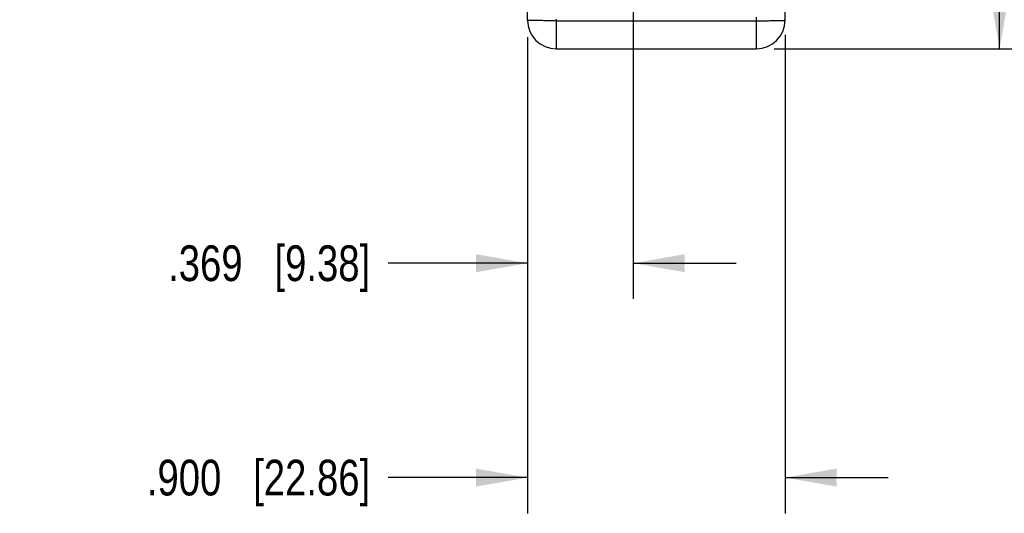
# Model space of a CAD drawing. Header units: inches. Extents: x 0 to 22, y 0 to 25.8.
# Tile 35 of 80: x 12.9 to 16.3, y 4.3 to 6. Entities that reach past the tile are written whole.
import ezdxf

# ---------------------------------------------------------------- set-up
doc = ezdxf.new("R2010")
doc.units = ezdxf.units.IN
doc.header["$LTSCALE"] = 1.21
doc.header["$MEASUREMENT"] = 0
doc.layers.get('0').update_dxf_attribs({"linetype": 'CONTINUOUS'})
doc.layers.add('DIMENSIONS', color=7, linetype='CONTINUOUS')
doc.styles.get("Standard").update_dxf_attribs({"font": 'txt', "width": 0.8})
doc.dimstyles.new('DIMSTYLE_1', dxfattribs={"dimtxt": 0.125, "dimasz": 0.18, "dimexe": 0.18, "dimexo": 0.0625, "dimgap": 0.09, "dimtad": 0, "dimtih": 1, "dimtoh": 1, "dimdec": 3, "dimzin": 4, "dimdsep": 46, "dimtxsty": 'STANDARD', "dimblk": '_FILLED', "dimblk1": '_FILLED', "dimblk2": '_FILLED', "dimcen": 0.09, "dimadec": 0, "dimazin": 0, "dimtp": 0.01, "dimtm": 0.01, "dimtfac": 1, "dimtdec": 3, "dimtofl": 0, "dimtmove": 0, "dimatfit": 3, "dimldrblk": '_FILLED', "dimfxl": 1, "dimtolj": 1, "dimtzin": 4, "dimarcsym": 0})

# ---------------------------------------------------------------- blocks, each defined once
blk = doc.blocks.new('_FILLED')
at = {"color": 0, "linetype": 'BYBLOCK'}
blk.add_solid([(0, 0), (-1, 0.174), (-1, -0.174)], dxfattribs=at)
blk = doc.blocks.new('*D0')
at = {"layer": 'DIMENSIONS', "color": 2, "linetype": 'CONTINUOUS'}
for p, q in [((15.0503, 7.2183), (15.0503, 5.0114)), ((14.6809, 5.9277), (14.6809, 5.0114)), ((14.6809, 5.1364), (14.1934, 5.1364)), ((15.0503, 5.1364), (15.4103, 5.1364))]:
    blk.add_line(p, q, dxfattribs=at)
at = {"layer": 'DIMENSIONS', "color": 2, "linetype": 'CONTINUOUS', "xscale": 0.18, "yscale": 0.18, "zscale": 0.18}
blk.add_blockref('_FILLED', (14.6809, 5.1364), dxfattribs=at)
at = {"layer": 'DIMENSIONS', "color": 2, "linetype": 'CONTINUOUS', "xscale": 0.18, "yscale": 0.18, "zscale": 0.18, "rotation": 180}
blk.add_blockref('_FILLED', (15.0503, 5.1364), dxfattribs=at)
at = {"layer": 'DIMENSIONS', "color": 2, "linetype": 'CONTINUOUS', "insert": (14.1309, 5.1989), "char_height": 0.125, "width": 1.125, "attachment_point": 3, "line_spacing_factor": 0.9}
blk.add_mtext('.369{\\Ftxt.shx;\\W1.000000;\\H0.125000; }[9.38]', dxfattribs=at)
blk = doc.blocks.new('*D1')
at = {"layer": 'DIMENSIONS', "color": 2, "linetype": 'CONTINUOUS'}
for p, q in [((14.6809, 5.9277), (14.6809, 4.2614)), ((15.5809, 5.9354), (15.5809, 4.2614)), ((14.6809, 4.3864), (14.1934, 4.3864)), ((15.5809, 4.3864), (15.9409, 4.3864))]:
    blk.add_line(p, q, dxfattribs=at)
at = {"layer": 'DIMENSIONS', "color": 2, "linetype": 'CONTINUOUS', "xscale": 0.18, "yscale": 0.18, "zscale": 0.18}
blk.add_blockref('_FILLED', (14.6809, 4.3864), dxfattribs=at)
at = {"layer": 'DIMENSIONS', "color": 2, "linetype": 'CONTINUOUS', "xscale": 0.18, "yscale": 0.18, "zscale": 0.18, "rotation": 180}
blk.add_blockref('_FILLED', (15.5809, 4.3864), dxfattribs=at)
at = {"layer": 'DIMENSIONS', "color": 2, "linetype": 'CONTINUOUS', "insert": (14.1309, 4.4489), "char_height": 0.125, "width": 1.225, "attachment_point": 3, "line_spacing_factor": 0.9}
blk.add_mtext('.900{\\Ftxt.shx;\\W1.000000;\\H0.125000; }[22.86]', dxfattribs=at)
blk = doc.blocks.new('*D2')
at = {"layer": 'DIMENSIONS', "color": 2, "linetype": 'CONTINUOUS'}
for p, q in [((15.2379, 7.4059), (16.4559, 7.4059)), ((16.3309, 7.4059), (16.3309, 6.7712)), ((16.3309, 5.8864), (16.3309, 6.5212)), ((15.5434, 5.8864), (16.4559, 5.8864))]:
    blk.add_line(p, q, dxfattribs=at)
at = {"layer": 'DIMENSIONS', "color": 2, "linetype": 'CONTINUOUS', "xscale": 0.18, "yscale": 0.18, "zscale": 0.18}
for p, rotation in [((16.3309, 7.4059), 90), ((16.3309, 5.8864), 270)]:
    blk.add_blockref('_FILLED', p, dxfattribs=dict(at, rotation=rotation))
at = {"layer": 'DIMENSIONS', "color": 2, "linetype": 'CONTINUOUS', "insert": (16.3309, 6.7087), "char_height": 0.125, "width": 1.225, "attachment_point": 2, "line_spacing_factor": 0.9}
blk.add_mtext('1.520{\\Ftxt.shx;\\W1.000000;\\H0.125000; }[38.6]', dxfattribs=at)
blk = doc.blocks.new('*D3')
at = {"layer": 'DIMENSIONS', "color": 2, "linetype": 'CONTINUOUS'}
for p, q in [((15.5434, 9.3554), (17.2059, 9.3554)), ((17.0809, 9.3554), (17.0809, 8.0643)), ((17.0809, 5.8864), (17.0809, 7.8143)), ((15.5434, 5.8864), (17.2059, 5.8864))]:
    blk.add_line(p, q, dxfattribs=at)
at = {"layer": 'DIMENSIONS', "color": 2, "linetype": 'CONTINUOUS', "xscale": 0.18, "yscale": 0.18, "zscale": 0.18}
for p, rotation in [((17.0809, 9.3554), 90), ((17.0809, 5.8864), 270)]:
    blk.add_blockref('_FILLED', p, dxfattribs=dict(at, rotation=rotation))
at = {"layer": 'DIMENSIONS', "color": 2, "linetype": 'CONTINUOUS', "insert": (17.0809, 8.0018), "char_height": 0.125, "width": 1.325, "attachment_point": 2, "line_spacing_factor": 0.9}
blk.add_mtext('3.469{\\Ftxt.shx;\\W1.000000;\\H0.125000; }[88.11]', dxfattribs=at)

msp = doc.modelspace()

# ---------------------------------------------------------------- linework, layer by layer
at = {"color": 6, "linetype": 'CONTINUOUS'}
for p, q in [((14.6809, 5.9864), (14.6809, 9.2554)), ((15.5809, 5.9864), (15.5809, 9.2554)), ((14.7809, 5.9907), (14.7809, 5.8864)), ((15.4809, 5.8864), (15.4809, 5.9969)), ((14.7809, 5.9847), (15.4809, 5.9847)), ((14.7809, 5.8864), (15.4809, 5.8864))]:
    msp.add_line(p, q, dxfattribs=at)
at = {"color": 7, "linetype": 'CONTINUOUS'}
msp.add_line((15.4909, 5.9844), (15.5008, 5.9844), dxfattribs=at)
at = {"color": 6, "linetype": 'CONTINUOUS'}
for centre, start, end in [((14.7809, 5.9864), 180, 270), ((15.4809, 5.9864), 270, 360)]:
    msp.add_arc(centre, 0.1, start, end, dxfattribs=at)
for points, knots in [([(14.7809, 5.9847), (14.7776, 5.9847), (14.7711, 5.9847), (14.7615, 5.9847), (14.752, 5.9848), (14.7427, 5.9848), (14.7339, 5.9849), (14.7255, 5.985), (14.7188, 5.9851), (14.7138, 5.9852), (14.7102, 5.9852), (14.7069, 5.9853), (14.7037, 5.9853), (14.7006, 5.9854), (14.6978, 5.9855), (14.6952, 5.9855), (14.6928, 5.9856), (14.6906, 5.9857), (14.6886, 5.9858), (14.6871, 5.9858), (14.686, 5.9859), (14.6852, 5.9859), (14.6845, 5.986), (14.6839, 5.986), (14.6834, 5.9861), (14.6831, 5.9861), (14.6827, 5.9861), (14.6824, 5.9861), (14.682, 5.9862), (14.6818, 5.9862), (14.6817, 5.9862), (14.6815, 5.9863), (14.6814, 5.9863), (14.6813, 5.9863), (14.6812, 5.9863), (14.6811, 5.9863), (14.681, 5.9864), (14.681, 5.9864), (14.681, 5.9864), (14.6809, 5.9864), (14.6809, 5.9864), (14.6809, 5.9864), (14.6809, 5.9864), (14.6809, 5.9864), (14.6809, 5.9864), (14.6809, 5.9864)], [0, 0, 0, 0, 0.097865, 0.194927, 0.290088, 0.38241, 0.471045, 0.555158, 0.633936, 0.671077, 0.706601, 0.740427, 0.772471, 0.802651, 0.830897, 0.857147, 0.881336, 0.903403, 0.92329, 0.940957, 0.948946, 0.956365, 0.96321, 0.969476, 0.975159, 0.97778, 0.980254, 0.98476, 0.988677, 0.990414, 0.992004, 0.993446, 0.994741, 0.995888, 0.996889, 0.997744, 0.998455, 0.998757, 0.999024, 0.999258, 0.999458, 0.999628, 0.999771, 0.999892, 1, 1, 1, 1]), ([(15.4809, 5.9847), (15.4842, 5.9847), (15.4907, 5.9847), (15.5003, 5.9847), (15.5098, 5.9848), (15.519, 5.9848), (15.5279, 5.9849), (15.5363, 5.985), (15.5429, 5.9851), (15.548, 5.9852), (15.5515, 5.9852), (15.5549, 5.9853), (15.5581, 5.9853), (15.5611, 5.9854), (15.564, 5.9855), (15.5666, 5.9855), (15.569, 5.9856), (15.5712, 5.9857), (15.5732, 5.9858), (15.5747, 5.9858), (15.5758, 5.9859), (15.5766, 5.9859), (15.5773, 5.986), (15.5779, 5.986), (15.5784, 5.9861), (15.5787, 5.9861), (15.579, 5.9861), (15.5794, 5.9861), (15.5797, 5.9862), (15.58, 5.9862), (15.5801, 5.9862), (15.5803, 5.9863), (15.5804, 5.9863), (15.5805, 5.9863), (15.5806, 5.9863), (15.5807, 5.9863), (15.5808, 5.9864), (15.5808, 5.9864), (15.5808, 5.9864), (15.5808, 5.9864), (15.5809, 5.9864), (15.5809, 5.9864), (15.5809, 5.9864), (15.5809, 5.9864), (15.5809, 5.9864), (15.5809, 5.9864)], [0, 0, 0, 0, 0.097864, 0.194923, 0.290083, 0.382406, 0.471041, 0.555155, 0.633934, 0.671074, 0.706599, 0.740425, 0.77247, 0.80265, 0.830896, 0.857146, 0.881335, 0.903402, 0.92329, 0.940957, 0.948945, 0.956365, 0.96321, 0.969476, 0.975158, 0.97778, 0.980254, 0.98476, 0.988677, 0.990414, 0.992004, 0.993446, 0.994741, 0.995888, 0.996889, 0.997744, 0.998455, 0.998757, 0.999024, 0.999258, 0.999458, 0.999628, 0.999771, 0.999892, 1, 1, 1, 1])]:
    msp.add_open_spline(points, degree=3, knots=knots, dxfattribs=at)

# ---------------------------------------------------------------- dimensions: what is measured, and where the dimension line sits
at = {"layer": 'DIMENSIONS', "color": 2, "linetype": 'CONTINUOUS'}
for base, p1, p2, angle, picture, middle in [((17.0809, 9.3554), (15.5434, 5.8864), (15.5434, 9.3554), 90, '*D3', (16.9309, 7.9393)), ((16.3308940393, 7.4059455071), (15.5433940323, 5.8864455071), (15.2378562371, 7.4059455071), 90, '*D2', (16.1808940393, 6.6461955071)), ((14.6809, 5.1364), (15.0503, 7.2183), (14.6809, 5.9277), 180, '*D0', (13.3184, 5.1364))]:
    dim = msp.add_linear_dim(base=base, p1=p1, p2=p2, angle=angle, dimstyle='DIMSTYLE_1', dxfattribs=at)
    dim.commit()
    dim.dimension.update_dxf_attribs({"geometry": picture, "text_midpoint": middle, "dimtype": 160})
dim = msp.add_linear_dim(base=(15.5809, 4.3864), p1=(14.6809, 5.9277), p2=(15.5809, 5.9354), dimstyle='DIMSTYLE_1', dxfattribs=at)
dim.commit()
dim.dimension.update_dxf_attribs({"geometry": '*D1', "text_midpoint": (13.2684, 4.3864), "dimtype": 160})

doc.saveas('drawing.dxf')
